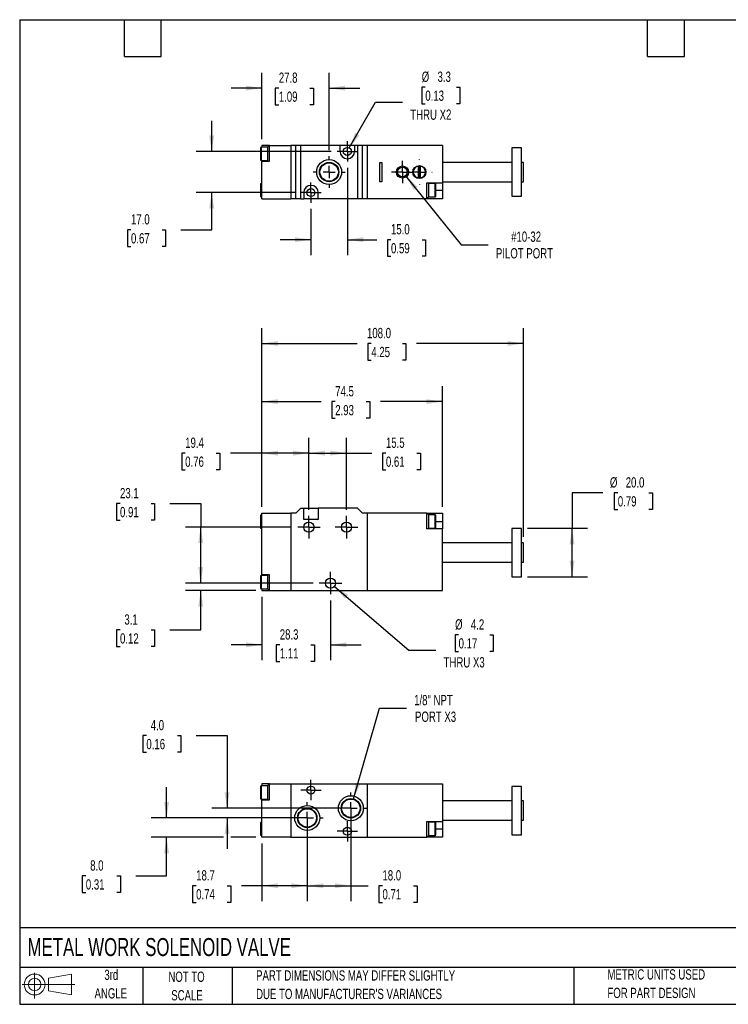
# Model space of a CAD drawing. Header units: millimetres. Extents: x 13 to 546, y 13 to 419.
# Tile 1 of 2: x 13 to 305, y 13 to 419. Entities that reach past the tile are written whole.
import ezdxf

# ---------------------------------------------------------------- set-up
doc = ezdxf.new("R2010")
doc.units = ezdxf.units.MM
doc.header["$LTSCALE"] = 2
doc.linetypes.add('CENTERX2', pattern=[20.32, 12.7, -2.54, 2.54, -2.54])
doc.layers.add('CENTER', color=40, linetype='CENTERX2')
doc.layers.add('SLD-DEFPOINTS', color=7, linetype='Continuous')
doc.layers.add('DIMENSIONS', color=140, linetype='Continuous', lineweight=25)
doc.layers.add('TEXT', color=140, linetype='Continuous', lineweight=25)
doc.styles.add('SLDTEXTSTYLE0', font='TXT', dxfattribs={"width": 0.7})
doc.dimstyles.new('SLDDIMSTYLE0', dxfattribs={"dimtxt": 4.316016, "dimasz": 6.604, "dimexe": 0, "dimexo": 0.0625, "dimgap": 1.079004, "dimtad": 0, "dimtih": 1, "dimtoh": 1, "dimrnd": 1e-09, "dimzin": 12, "dimdsep": 46, "dimtxsty": 'SLDTEXTSTYLE0', "dimsah": 1, "dimcen": 0.09, "dimadec": 0, "dimazin": 3, "dimtfac": 1, "dimtmove": 0, "dimatfit": 0, "dimfxl": 0, "dimfrac": 2, "dimtolj": 1, "dimtzin": 12, "dimarcsym": 0})
doc.dimstyles.new('SLDDIMSTYLE1', dxfattribs={"dimtxt": 4.316016, "dimasz": 6.604, "dimexe": 0, "dimexo": 0.0625, "dimgap": 1.079004, "dimtad": 0, "dimtih": 1, "dimtoh": 1, "dimrnd": 1e-09, "dimzin": 12, "dimdsep": 46, "dimtxsty": 'SLDTEXTSTYLE0', "dimsah": 1, "dimcen": 0.09, "dimadec": 0, "dimazin": 3, "dimtfac": 1, "dimtofl": 0, "dimtmove": 0, "dimatfit": 3, "dimfxl": 0, "dimfrac": 2, "dimtolj": 1, "dimtzin": 12, "dimarcsym": 0})
doc.dimstyles.new('SLDDIMSTYLE2', dxfattribs={"dimtxt": 4.316016, "dimasz": 6.604, "dimexe": 0, "dimexo": 0.0625, "dimgap": 1.079004, "dimtad": 0, "dimtih": 1, "dimtoh": 1, "dimrnd": 1e-09, "dimzin": 12, "dimdsep": 46, "dimtxsty": 'SLDTEXTSTYLE0', "dimsah": 1, "dimcen": 0, "dimadec": 0, "dimazin": 3, "dimtfac": 1, "dimtofl": 0, "dimtmove": 0, "dimatfit": 3, "dimfxl": 0, "dimfrac": 2, "dimtolj": 1, "dimtzin": 12, "dimarcsym": 0})
doc.dimstyles.new('SLDDIMSTYLE3', dxfattribs={"dimtxt": 4.316016, "dimasz": 6.604, "dimexe": 0, "dimexo": 0.0625, "dimgap": 1.079004, "dimtad": 0, "dimtih": 1, "dimtoh": 1, "dimrnd": 1e-09, "dimzin": 4, "dimdsep": 46, "dimtxsty": 'SLDTEXTSTYLE0', "dimsah": 1, "dimcen": 0.09, "dimadec": 0, "dimazin": 1, "dimtfac": 1, "dimtofl": 0, "dimtmove": 0, "dimatfit": 3, "dimfxl": 0, "dimfrac": 2, "dimtolj": 1, "dimtzin": 12, "dimarcsym": 0})
doc.dimstyles.new('SLDDIMSTYLE4', dxfattribs={"dimtxt": 4.316016, "dimasz": 6.604, "dimexe": 0, "dimexo": 0.0625, "dimgap": 1.079004, "dimtad": 0, "dimtih": 1, "dimtoh": 1, "dimrnd": 1e-09, "dimzin": 4, "dimdsep": 46, "dimtxsty": 'SLDTEXTSTYLE0', "dimsah": 1, "dimcen": 0.09, "dimadec": 0, "dimazin": 1, "dimtfac": 1, "dimtmove": 0, "dimatfit": 0, "dimfxl": 0, "dimfrac": 2, "dimtolj": 1, "dimtzin": 12, "dimarcsym": 0})
doc.dimstyles.new('SLDDIMSTYLE5', dxfattribs={"dimtxt": 4.316016, "dimasz": 6.604, "dimexe": 0, "dimexo": 0.0625, "dimgap": 1.079004, "dimtad": 0, "dimtih": 1, "dimtoh": 1, "dimrnd": 1e-09, "dimzin": 12, "dimdsep": 46, "dimtxsty": 'SLDTEXTSTYLE0', "dimsah": 1, "dimcen": 0, "dimadec": 0, "dimazin": 3, "dimtfac": 1, "dimtofl": 0, "dimtmove": 0, "dimatfit": 3, "dimfxl": 0, "dimfrac": 2, "dimtolj": 1, "dimtzin": 12, "dimarcsym": 0})

# ---------------------------------------------------------------- blocks, each defined once
blk = doc.blocks.new('Block11')
at = {"color": 7, "linetype": 'Continuous', "lineweight": 18}
for p, q in [((5.18, 10.62), (5.18, 0)), ((10.96, 8.33), (20.35, 10.06)), ((10.96, 3.19), (10.96, 8.33)), ((20.35, 10.06), (20.35, 1.46)), ((0, 5.76), (21.75, 5.76)), ((10.96, 3.19), (20.35, 1.46))]:
    blk.add_line(p, q, dxfattribs=at)
for radius in [4.3, 2.57]:
    blk.add_circle((5.18, 5.76), radius, dxfattribs=at)
blk = doc.blocks.new('Block12')
at = {"layer": 'SLD-DEFPOINTS'}
blk.add_blockref('Block11', (0, 0), dxfattribs=at)
blk = doc.blocks.new('_D')
at = {"layer": 'DIMENSIONS'}
for p, q in [((87.4, 186.56), (87.4, 199.26)), ((133.76, 186.56), (81.05, 186.56)), ((110.1, 183.46), (81.05, 183.46)), ((87.4, 167.23), (87.4, 183.46)), ((54.09, 167.23), (52.64, 167.23)), ((52.64, 167.23), (52.64, 160.37)), ((66.92, 167.23), (68.37, 167.23)), ((68.37, 167.23), (68.37, 160.37)), ((74.7, 167.23), (87.4, 167.23)), ((52.64, 160.37), (54.09, 160.37)), ((68.37, 160.37), (66.92, 160.37))]:
    blk.add_line(p, q, dxfattribs=at)
for points in [[(87.4, 186.56), (88.41, 193.16), (86.38, 193.16)], [(87.4, 183.46), (86.38, 176.85), (88.41, 176.85)]]:
    blk.add_solid(points, dxfattribs=at)
at = {"layer": 'DIMENSIONS', "char_height": 4.233, "attachment_point": 1, "style": 'SLDTEXTSTYLE0'}
for s, insert in [('3.1', (55.89, 173.65)), ('0.12', (54.09, 165.82))]:
    blk.add_mtext(s, dxfattribs=dict(at, insert=insert))
blk = doc.blocks.new('_D_1')
at = {"layer": 'DIMENSIONS'}
for p, q in [((54.09, 219.39), (52.64, 219.39)), ((52.64, 219.39), (52.64, 212.53)), ((66.92, 219.39), (68.37, 219.39)), ((68.37, 219.39), (68.37, 212.53)), ((74.7, 219.39), (87.4, 219.39)), ((87.4, 219.39), (87.4, 209.66)), ((52.64, 212.53), (54.09, 212.53)), ((68.37, 212.53), (66.92, 212.53)), ((124.86, 209.66), (81.05, 209.66)), ((87.4, 186.56), (87.4, 209.66)), ((133.76, 186.56), (81.05, 186.56))]:
    blk.add_line(p, q, dxfattribs=at)
for points in [[(87.4, 209.66), (86.38, 203.05), (88.41, 203.05)], [(87.4, 186.56), (88.41, 193.16), (86.38, 193.16)]]:
    blk.add_solid(points, dxfattribs=at)
at = {"layer": 'DIMENSIONS', "char_height": 4.233, "attachment_point": 1, "style": 'SLDTEXTSTYLE0'}
for s, insert in [('23.1', (54.09, 225.81)), ('0.91', (54.09, 217.99))]:
    blk.add_mtext(s, dxfattribs=dict(at, insert=insert))
blk = doc.blocks.new('_D_2')
at = {"layer": 'DIMENSIONS'}
for p, q in [((112.64, 218), (112.64, 246.54)), ((132.04, 216.84), (132.04, 246.54)), ((80.99, 240.19), (79.54, 240.19)), ((79.54, 240.19), (79.54, 233.33)), ((93.81, 240.19), (95.26, 240.19)), ((95.26, 240.19), (95.26, 233.33)), ((112.64, 240.19), (99.66, 240.19)), ((132.04, 240.19), (112.64, 240.19)), ((79.54, 233.33), (80.99, 233.33)), ((95.26, 233.33), (93.81, 233.33))]:
    blk.add_line(p, q, dxfattribs=at)
for points in [[(112.64, 240.19), (119.24, 239.17), (119.24, 241.21)], [(132.04, 240.19), (125.43, 241.21), (125.43, 239.17)]]:
    blk.add_solid(points, dxfattribs=at)
at = {"layer": 'DIMENSIONS', "char_height": 4.233, "attachment_point": 1, "style": 'SLDTEXTSTYLE0'}
for s, insert in [('19.4', (80.99, 246.61)), ('0.76', (80.99, 238.79))]:
    blk.add_mtext(s, dxfattribs=dict(at, insert=insert))
blk = doc.blocks.new('_D_3')
at = {"layer": 'DIMENSIONS'}
for p, q in [((132.04, 216.84), (132.04, 246.54)), ((147.54, 216.84), (147.54, 246.54)), ((132.04, 240.19), (147.54, 240.19)), ((147.54, 240.19), (157.96, 240.19)), ((163.81, 240.19), (162.36, 240.19)), ((162.36, 240.19), (162.36, 233.33)), ((176.63, 240.19), (178.08, 240.19)), ((178.08, 240.19), (178.08, 233.33)), ((162.36, 233.33), (163.81, 233.33)), ((178.08, 233.33), (176.63, 233.33))]:
    blk.add_line(p, q, dxfattribs=at)
for points in [[(132.04, 240.19), (138.64, 239.17), (138.64, 241.21)], [(147.54, 240.19), (140.93, 241.21), (140.93, 239.17)]]:
    blk.add_solid(points, dxfattribs=at)
at = {"layer": 'DIMENSIONS', "char_height": 4.233, "attachment_point": 1, "style": 'SLDTEXTSTYLE0'}
for s, insert in [('15.5', (163.81, 246.61)), ('0.61', (163.81, 238.79))]:
    blk.add_mtext(s, dxfattribs=dict(at, insert=insert))
blk = doc.blocks.new('_D_4')
at = {"layer": 'DIMENSIONS'}
for p, q in [((142.54, 185.2), (173.32, 158.93)), ((193.8, 165.2), (192.35, 165.2)), ((192.35, 165.2), (192.35, 158.34)), ((206.63, 165.2), (208.08, 165.2)), ((208.08, 165.2), (208.08, 158.34)), ((173.32, 158.93), (184.43, 158.93)), ((192.35, 158.34), (193.8, 158.34)), ((208.08, 158.34), (206.63, 158.34))]:
    blk.add_line(p, q, dxfattribs=at)
blk.add_solid([(142.54, 185.2), (146.9, 180.14), (148.22, 181.68)], dxfattribs=at)
at = {"layer": 'DIMENSIONS', "char_height": 4.233, "attachment_point": 1, "style": 'SLDTEXTSTYLE0'}
for s, insert in [('%%c', (192.34, 171.62)), ('4.2', (198.86, 171.62)), ('0.17', (193.8, 163.8)), ('THRU X3', (187.61, 155.97))]:
    blk.add_mtext(s, dxfattribs=dict(at, insert=insert))
blk = doc.blocks.new('_D_5')
at = {"layer": 'DIMENSIONS'}
for p, q in [((112.64, 180.92), (112.64, 154.72)), ((140.94, 179.38), (140.94, 154.72)), ((112.64, 161.07), (99.94, 161.07)), ((120.01, 161.07), (118.56, 161.07)), ((118.56, 161.07), (118.56, 154.22)), ((132.83, 161.07), (134.28, 161.07)), ((134.28, 161.07), (134.28, 154.22)), ((140.94, 161.07), (153.64, 161.07)), ((118.56, 154.22), (120.01, 154.22)), ((134.28, 154.22), (132.83, 154.22))]:
    blk.add_line(p, q, dxfattribs=at)
for points in [[(112.64, 161.07), (106.03, 162.09), (106.03, 160.06)], [(140.94, 161.07), (147.54, 160.06), (147.54, 162.09)]]:
    blk.add_solid(points, dxfattribs=at)
at = {"layer": 'DIMENSIONS', "char_height": 4.233, "attachment_point": 1, "style": 'SLDTEXTSTYLE0'}
for s, insert in [('28.3', (120.01, 167.5)), ('1.11', (120.01, 159.67))]:
    blk.add_mtext(s, dxfattribs=dict(at, insert=insert))
blk = doc.blocks.new('_D_6')
at = {"layer": 'DIMENSIONS'}
for p, q in [((112.64, 218), (112.64, 291.81)), ((220.64, 205.7), (220.64, 291.81)), ((112.64, 285.46), (151.95, 285.46)), ((157.79, 285.46), (156.34, 285.46)), ((156.34, 285.46), (156.34, 278.6)), ((170.62, 285.46), (172.07, 285.46)), ((172.07, 285.46), (172.07, 278.6)), ((220.64, 285.46), (176.47, 285.46)), ((156.34, 278.6), (157.79, 278.6)), ((172.07, 278.6), (170.62, 278.6))]:
    blk.add_line(p, q, dxfattribs=at)
for points in [[(112.64, 285.46), (119.24, 284.44), (119.24, 286.47)], [(220.64, 285.46), (214.03, 286.47), (214.03, 284.44)]]:
    blk.add_solid(points, dxfattribs=at)
at = {"layer": 'DIMENSIONS', "char_height": 4.233, "attachment_point": 1, "style": 'SLDTEXTSTYLE0'}
for s, insert in [('108.0', (156, 291.88)), ('4.25', (157.79, 284.06))]:
    blk.add_mtext(s, dxfattribs=dict(at, insert=insert))
blk = doc.blocks.new('_D_7')
at = {"layer": 'DIMENSIONS'}
for p, q in [((253.34, 223.82), (240.64, 223.82)), ((240.64, 223.82), (240.64, 209.16)), ((259.49, 223.82), (258.04, 223.82)), ((258.04, 223.82), (258.04, 216.96)), ((272.32, 223.82), (273.77, 223.82)), ((273.77, 223.82), (273.77, 216.96)), ((258.04, 216.96), (259.49, 216.96)), ((273.77, 216.96), (272.32, 216.96)), ((222.28, 209.16), (246.99, 209.16)), ((240.64, 189.16), (240.64, 209.16)), ((222.28, 189.16), (246.99, 189.16))]:
    blk.add_line(p, q, dxfattribs=at)
for points in [[(240.64, 209.16), (239.62, 202.55), (241.65, 202.55)], [(240.64, 189.16), (241.65, 195.76), (239.62, 195.76)]]:
    blk.add_solid(points, dxfattribs=at)
at = {"layer": 'DIMENSIONS', "char_height": 4.233, "attachment_point": 1, "style": 'SLDTEXTSTYLE0'}
for s, insert in [('%%c', (256.24, 230.24)), ('20.0', (262.75, 230.24)), ('0.79', (259.49, 222.42))]:
    blk.add_mtext(s, dxfattribs=dict(at, insert=insert))
blk = doc.blocks.new('_D_8')
at = {"layer": 'DIMENSIONS'}
for p, q in [((112.64, 218), (112.64, 267.81)), ((187.14, 218), (187.14, 267.81)), ((112.64, 261.46), (137.04, 261.46)), ((142.89, 261.46), (141.44, 261.46)), ((141.44, 261.46), (141.44, 254.6)), ((155.71, 261.46), (157.16, 261.46)), ((157.16, 261.46), (157.16, 254.6)), ((187.14, 261.46), (161.56, 261.46)), ((141.44, 254.6), (142.89, 254.6)), ((157.16, 254.6), (155.71, 254.6))]:
    blk.add_line(p, q, dxfattribs=at)
for points in [[(112.64, 261.46), (119.24, 260.44), (119.24, 262.47)], [(187.14, 261.46), (180.53, 262.47), (180.53, 260.44)]]:
    blk.add_solid(points, dxfattribs=at)
at = {"layer": 'DIMENSIONS', "char_height": 4.233, "attachment_point": 1, "style": 'SLDTEXTSTYLE0'}
for s, insert in [('74.5', (142.89, 267.88)), ('2.93', (142.89, 260.06))]:
    blk.add_mtext(s, dxfattribs=dict(at, insert=insert))
blk = doc.blocks.new('SW_CENTERMARKSYMBOL_0')
at = {"layer": 'CENTER', "color": 0}
for p, q in [((0, 2.54), (0, 4.64)), ((-2.54, 0), (-4.64, 0)), ((0, 0), (-2.54, 0)), ((0, 0), (0, 2.54)), ((0, 0), (2.54, 0)), ((0, 0), (0, -2.54)), ((2.54, 0), (4.64, 0)), ((0, -2.54), (0, -4.64))]:
    blk.add_line(p, q, dxfattribs=at)
blk = doc.blocks.new('SW_CENTERMARKSYMBOL_1')
at = {"layer": 'CENTER', "color": 0}
for p, q in [((0, 2.54), (0, 4.64)), ((-2.54, 0), (-4.64, 0)), ((0, 0), (-2.54, 0)), ((0, 0), (0, 2.54)), ((0, 0), (2.54, 0)), ((0, 0), (0, -2.54)), ((2.54, 0), (4.64, 0)), ((0, -2.54), (0, -4.64))]:
    blk.add_line(p, q, dxfattribs=at)
blk = doc.blocks.new('SW_CENTERMARKSYMBOL_2')
at = {"layer": 'CENTER', "color": 0}
for p, q in [((0, 2.54), (0, 4.64)), ((-2.54, 0), (-4.64, 0)), ((0, 0), (-2.54, 0)), ((0, 0), (0, 2.54)), ((0, 0), (2.54, 0)), ((0, 0), (0, -2.54)), ((0, -2.54), (0, -4.64)), ((2.54, 0), (4.64, 0))]:
    blk.add_line(p, q, dxfattribs=at)
blk = doc.blocks.new('_D_12')
at = {"layer": 'DIMENSIONS'}
for p, q in [((147.89, 357.99), (147.89, 321.95)), ((132.89, 340.99), (132.89, 321.95)), ((132.89, 328.3), (120.19, 328.3)), ((147.89, 328.3), (160.05, 328.3)), ((165.9, 328.3), (164.45, 328.3)), ((164.45, 328.3), (164.45, 321.44)), ((178.73, 328.3), (180.18, 328.3)), ((180.18, 328.3), (180.18, 321.44)), ((164.45, 321.44), (165.9, 321.44)), ((180.18, 321.44), (178.73, 321.44))]:
    blk.add_line(p, q, dxfattribs=at)
for points in [[(132.89, 328.3), (126.28, 329.32), (126.28, 327.29)], [(147.89, 328.3), (154.49, 327.29), (154.49, 329.32)]]:
    blk.add_solid(points, dxfattribs=at)
at = {"layer": 'DIMENSIONS', "char_height": 4.233, "attachment_point": 1, "style": 'SLDTEXTSTYLE0'}
for s, insert in [('15.0', (165.9, 334.73)), ('0.59', (165.9, 326.9))]:
    blk.add_mtext(s, dxfattribs=dict(at, insert=insert))
blk = doc.blocks.new('_D_13')
at = {"layer": 'DIMENSIONS'}
for p, q in [((91.92, 364.72), (91.92, 377.42)), ((141.16, 364.72), (85.57, 364.72)), ((126.16, 347.72), (85.57, 347.72)), ((91.92, 332.39), (91.92, 347.72)), ((58.62, 332.39), (57.17, 332.39)), ((57.17, 332.39), (57.17, 325.53)), ((71.44, 332.39), (72.89, 332.39)), ((72.89, 332.39), (72.89, 325.53)), ((79.22, 332.39), (91.92, 332.39)), ((57.17, 325.53), (58.62, 325.53)), ((72.89, 325.53), (71.44, 325.53))]:
    blk.add_line(p, q, dxfattribs=at)
for points in [[(91.92, 364.72), (92.94, 371.32), (90.9, 371.32)], [(91.92, 347.72), (90.9, 341.11), (92.94, 341.11)]]:
    blk.add_solid(points, dxfattribs=at)
at = {"layer": 'DIMENSIONS', "char_height": 4.233, "attachment_point": 1, "style": 'SLDTEXTSTYLE0'}
for s, insert in [('17.0', (58.62, 338.82)), ('0.67', (58.62, 330.99))]:
    blk.add_mtext(s, dxfattribs=dict(at, insert=insert))
blk = doc.blocks.new('_D_14')
at = {"layer": 'DIMENSIONS'}
for p, q in [((112.64, 369.76), (112.64, 397.21)), ((140.39, 365.3), (140.39, 397.21)), ((112.64, 390.86), (99.94, 390.86)), ((119.61, 390.86), (118.16, 390.86)), ((118.16, 390.86), (118.16, 384)), ((132.43, 390.86), (133.88, 390.86)), ((133.88, 390.86), (133.88, 384)), ((140.39, 390.86), (153.09, 390.86)), ((118.16, 384), (119.61, 384)), ((133.88, 384), (132.43, 384))]:
    blk.add_line(p, q, dxfattribs=at)
for points in [[(112.64, 390.86), (106.03, 391.87), (106.03, 389.84)], [(140.39, 390.86), (146.99, 389.84), (146.99, 391.87)]]:
    blk.add_solid(points, dxfattribs=at)
at = {"layer": 'DIMENSIONS', "char_height": 4.233, "attachment_point": 1, "style": 'SLDTEXTSTYLE0'}
for s, insert in [('27.8', (119.61, 397.28)), ('1.09', (119.61, 389.45))]:
    blk.add_mtext(s, dxfattribs=dict(at, insert=insert))
blk = doc.blocks.new('_D_15')
at = {"layer": 'DIMENSIONS'}
for p, q in [((180.06, 391.25), (178.61, 391.25)), ((178.61, 391.25), (178.61, 384.39)), ((192.88, 391.25), (194.33, 391.25)), ((194.33, 391.25), (194.33, 384.39)), ((148.71, 366.15), (159.57, 384.99)), ((159.57, 384.99), (170.69, 384.99)), ((178.61, 384.39), (180.06, 384.39)), ((194.33, 384.39), (192.88, 384.39))]:
    blk.add_line(p, q, dxfattribs=at)
blk.add_solid([(148.71, 366.15), (152.89, 371.36), (151.13, 372.37)], dxfattribs=at)
at = {"layer": 'DIMENSIONS', "char_height": 4.233, "attachment_point": 1, "style": 'SLDTEXTSTYLE0'}
for s, insert in [('%%c', (178.59, 397.68)), ('3.3', (185.11, 397.68)), ('0.13', (180.06, 389.85)), ('THRU X2', (173.86, 382.03))]:
    blk.add_mtext(s, dxfattribs=dict(at, insert=insert))
blk = doc.blocks.new('_D_16')
at = {"layer": 'DIMENSIONS'}
for p, q in [((171.91, 354.65), (194.91, 326.2)), ((194.91, 326.2), (206.03, 326.2))]:
    blk.add_line(p, q, dxfattribs=at)
blk.add_solid([(171.91, 354.65), (175.27, 348.87), (176.85, 350.15)], dxfattribs=at)
at = {"layer": 'DIMENSIONS', "char_height": 4.233, "attachment_point": 1, "style": 'SLDTEXTSTYLE0'}
for s, insert in [('#10-32', (215.48, 331.66)), ('PILOT PORT', (209.2, 324.8))]:
    blk.add_mtext(s, dxfattribs=dict(at, insert=insert))
blk = doc.blocks.new('SW_CENTERMARKSYMBOL_6')
at = {"layer": 'CENTER', "color": 0}
for p, q in [((0, 5.08), (0, 6.54)), ((-5.08, 0), (-6.54, 0)), ((0, 0), (-2.54, 0)), ((0, 0), (0, 2.54)), ((0, 0), (0, -2.54)), ((0, 0), (2.54, 0)), ((5.08, 0), (6.54, 0)), ((0, -5.08), (0, -6.54))]:
    blk.add_line(p, q, dxfattribs=at)
blk = doc.blocks.new('SW_CENTERMARKSYMBOL_7')
at = {"layer": 'CENTER', "color": 0}
for p, q in [((0, 2.54), (0, 4.19)), ((-2.54, 0), (-4.19, 0)), ((0, 0), (-2.54, 0)), ((0, 0), (0, 2.54)), ((0, 0), (0, -2.54)), ((0, 0), (2.54, 0)), ((2.54, 0), (4.19, 0)), ((0, -2.54), (0, -4.19))]:
    blk.add_line(p, q, dxfattribs=at)
blk = doc.blocks.new('SW_CENTERMARKSYMBOL_8')
at = {"layer": 'CENTER', "color": 0}
for p, q in [((0, 2.54), (0, 4.19)), ((-2.54, 0), (-4.19, 0)), ((0, 0), (-2.54, 0)), ((0, 0), (0, 2.54)), ((0, 0), (0, -2.54)), ((0, 0), (2.54, 0)), ((2.54, 0), (4.19, 0)), ((0, -2.54), (0, -4.19))]:
    blk.add_line(p, q, dxfattribs=at)
blk = doc.blocks.new('SW_CENTERMARKSYMBOL_9')
at = {"layer": 'CENTER', "color": 0}
for p, q in [((0, 2.54), (0, 4.56)), ((-2.54, 0), (-4.56, 0)), ((0, 0), (-2.54, 0)), ((0, 0), (0, 2.54)), ((0, 0), (0, -2.54)), ((0, 0), (2.54, 0)), ((2.54, 0), (4.56, 0)), ((0, -2.54), (0, -4.56))]:
    blk.add_line(p, q, dxfattribs=at)
blk = doc.blocks.new('SW_CENTERMARKSYMBOL_10')
at = {"layer": 'CENTER', "color": 0}
for p, q in [((0, 5.08), (0, 5.24)), ((-5.08, 0), (-5.24, 0)), ((0, 0), (-2.54, 0)), ((0, 0), (0, 2.54)), ((0, 0), (0, -2.54)), ((0, 0), (2.54, 0)), ((5.08, 0), (5.24, 0)), ((0, -5.08), (0, -5.24))]:
    blk.add_line(p, q, dxfattribs=at)
blk = doc.blocks.new('_D_17')
at = {"layer": 'DIMENSIONS'}
for p, q in [((149.34, 91.1), (149.34, 55.29)), ((131.34, 87.1), (131.34, 55.29)), ((131.34, 61.64), (149.34, 61.64)), ((149.34, 61.64), (156.53, 61.64)), ((162.38, 61.64), (160.93, 61.64)), ((160.93, 61.64), (160.93, 54.78)), ((175.2, 61.64), (176.65, 61.64)), ((176.65, 61.64), (176.65, 54.78)), ((160.93, 54.78), (162.38, 54.78)), ((176.65, 54.78), (175.2, 54.78))]:
    blk.add_line(p, q, dxfattribs=at)
for points in [[(131.34, 61.64), (137.94, 60.62), (137.94, 62.65)], [(149.34, 61.64), (142.73, 62.65), (142.73, 60.62)]]:
    blk.add_solid(points, dxfattribs=at)
at = {"layer": 'DIMENSIONS', "char_height": 4.233, "attachment_point": 1, "style": 'SLDTEXTSTYLE0'}
for s, insert in [('18.0', (162.38, 68.06)), ('0.71', (162.38, 60.23))]:
    blk.add_mtext(s, dxfattribs=dict(at, insert=insert))
blk = doc.blocks.new('_D_18')
at = {"layer": 'DIMENSIONS'}
for p, q in [((64.97, 123.64), (63.52, 123.64)), ((63.52, 123.64), (63.52, 116.78)), ((77.79, 123.64), (79.24, 123.64)), ((79.24, 123.64), (79.24, 116.78)), ((85.57, 123.64), (98.27, 123.64)), ((98.27, 123.64), (98.27, 93.64)), ((63.52, 116.78), (64.97, 116.78)), ((79.24, 116.78), (77.79, 116.78)), ((146.8, 93.64), (91.92, 93.64)), ((128.8, 89.64), (91.92, 89.64)), ((98.27, 89.64), (98.27, 76.94))]:
    blk.add_line(p, q, dxfattribs=at)
for points in [[(98.27, 93.64), (99.29, 100.24), (97.26, 100.24)], [(98.27, 89.64), (97.26, 83.03), (99.29, 83.03)]]:
    blk.add_solid(points, dxfattribs=at)
at = {"layer": 'DIMENSIONS', "char_height": 4.233, "attachment_point": 1, "style": 'SLDTEXTSTYLE0'}
for s, insert in [('4.0', (66.76, 130.06)), ('0.16', (64.97, 122.23))]:
    blk.add_mtext(s, dxfattribs=dict(at, insert=insert))
blk = doc.blocks.new('_D_19')
at = {"layer": 'DIMENSIONS'}
for p, q in [((73.29, 89.64), (73.29, 102.34)), ((128.8, 89.64), (66.94, 89.64)), ((96.75, 81.64), (66.94, 81.64)), ((73.29, 65.7), (73.29, 81.64)), ((110.1, 81.64), (99.8, 81.64)), ((39.99, 65.7), (38.54, 65.7)), ((38.54, 65.7), (38.54, 58.84)), ((52.81, 65.7), (54.26, 65.7)), ((54.26, 65.7), (54.26, 58.84)), ((60.59, 65.7), (73.29, 65.7)), ((38.54, 58.84), (39.99, 58.84)), ((54.26, 58.84), (52.81, 58.84))]:
    blk.add_line(p, q, dxfattribs=at)
for points in [[(73.29, 89.64), (74.31, 96.24), (72.28, 96.24)], [(73.29, 81.64), (72.28, 75.03), (74.31, 75.03)]]:
    blk.add_solid(points, dxfattribs=at)
at = {"layer": 'DIMENSIONS', "char_height": 4.233, "attachment_point": 1, "style": 'SLDTEXTSTYLE0'}
for s, insert in [('8.0', (41.78, 72.12)), ('0.31', (39.99, 64.3))]:
    blk.add_mtext(s, dxfattribs=dict(at, insert=insert))
blk = doc.blocks.new('_D_20')
at = {"layer": 'DIMENSIONS'}
for p, q in [((150.44, 97.48), (161.16, 134.92)), ((161.16, 134.92), (172.28, 134.92))]:
    blk.add_line(p, q, dxfattribs=at)
blk.add_solid([(150.44, 97.48), (153.24, 103.55), (151.28, 104.11)], dxfattribs=at)
at = {"layer": 'DIMENSIONS', "char_height": 4.233, "attachment_point": 1, "style": 'SLDTEXTSTYLE0'}
for s, insert in [('1/8" NPT', (175.45, 140.37)), ('PORT X3', (175.82, 133.52))]:
    blk.add_mtext(s, dxfattribs=dict(at, insert=insert))
blk = doc.blocks.new('_D_21')
at = {"layer": 'DIMENSIONS'}
for p, q in [((112.64, 79.1), (112.64, 55.29)), ((131.34, 80.55), (131.34, 55.29)), ((85.51, 61.64), (84.06, 61.64)), ((84.06, 61.64), (84.06, 54.78)), ((98.33, 61.64), (99.78, 61.64)), ((99.78, 61.64), (99.78, 54.78)), ((112.64, 61.64), (104.18, 61.64)), ((131.34, 61.64), (112.64, 61.64)), ((84.06, 54.78), (85.51, 54.78)), ((99.78, 54.78), (98.33, 54.78))]:
    blk.add_line(p, q, dxfattribs=at)
for points in [[(112.64, 61.64), (119.24, 60.62), (119.24, 62.65)], [(131.34, 61.64), (124.73, 62.65), (124.73, 60.62)]]:
    blk.add_solid(points, dxfattribs=at)
at = {"layer": 'DIMENSIONS', "char_height": 4.233, "attachment_point": 1, "style": 'SLDTEXTSTYLE0'}
for s, insert in [('18.7', (85.51, 68.06)), ('0.74', (85.51, 60.23))]:
    blk.add_mtext(s, dxfattribs=dict(at, insert=insert))
blk = doc.blocks.new('SW_CENTERMARKSYMBOL_11')
at = {"layer": 'CENTER', "color": 0}
for p, q in [((0, 5.08), (0, 6.54)), ((-5.08, 0), (-6.54, 0)), ((0, 0), (-2.54, 0)), ((0, 0), (0, 2.54)), ((0, 0), (0, -2.54)), ((0, 0), (2.54, 0)), ((5.08, 0), (6.54, 0)), ((0, -5.08), (0, -6.54))]:
    blk.add_line(p, q, dxfattribs=at)
blk = doc.blocks.new('SW_CENTERMARKSYMBOL_12')
at = {"layer": 'CENTER', "color": 0}
for p, q in [((0, 5.08), (0, 6.54)), ((-5.08, 0), (-6.54, 0)), ((0, 0), (-2.54, 0)), ((0, 0), (0, 2.54)), ((0, 0), (0, -2.54)), ((0, 0), (2.54, 0)), ((5.08, 0), (6.54, 0)), ((0, -5.08), (0, -6.54))]:
    blk.add_line(p, q, dxfattribs=at)
blk = doc.blocks.new('SW_CENTERMARKSYMBOL_13')
at = {"layer": 'CENTER', "color": 0}
for p, q in [((0, 2.54), (0, 4.19)), ((-2.54, 0), (-4.19, 0)), ((0, 0), (-2.54, 0)), ((0, 0), (0, 2.54)), ((0, 0), (0, -2.54)), ((0, 0), (2.54, 0)), ((2.54, 0), (4.19, 0)), ((0, -2.54), (0, -4.19))]:
    blk.add_line(p, q, dxfattribs=at)
blk = doc.blocks.new('SW_CENTERMARKSYMBOL_14')
at = {"layer": 'CENTER', "color": 0}
for p, q in [((0, 2.54), (0, 4.19)), ((-2.54, 0), (-4.19, 0)), ((0, 0), (-2.54, 0)), ((0, 0), (0, 2.54)), ((0, 0), (0, -2.54)), ((0, 0), (2.54, 0)), ((2.54, 0), (4.19, 0)), ((0, -2.54), (0, -4.19))]:
    blk.add_line(p, q, dxfattribs=at)

msp = doc.modelspace()

# ---------------------------------------------------------------- linework, layer by layer
for p, q in [((115.038, 366.466), (112.338, 366.466)), ((112.338, 366.466), (112.338, 360.966)), ((115.838, 367.216), (112.638, 367.216)), ((112.638, 367.216), (112.638, 366.466)), ((115.838, 366.716), (115.038, 366.716)), ((115.038, 363.716), (115.038, 366.716)), ((115.838, 360.716), (115.838, 367.216)), ((115.838, 367.216), (124.638, 367.216)), ((124.638, 367.216), (124.638, 345.216)), ((126.638, 367.216), (124.638, 367.216)), ((126.638, 345.216), (126.638, 367.216)), ((128.638, 367.216), (126.638, 367.216)), ((128.638, 345.216), (128.638, 367.216)), ((144.888, 367.216), (128.638, 367.216)), ((144.888, 364.716), (144.888, 367.216)), ((150.888, 367.216), (144.888, 367.216)), ((150.888, 367.216), (150.888, 364.716)), ((152.138, 367.216), (150.888, 367.216)), ((152.138, 367.216), (152.138, 345.216)), ((154.138, 367.216), (152.138, 367.216)), ((154.138, 345.216), (154.138, 367.216)), ((156.138, 367.216), (154.138, 367.216)), ((156.138, 367.216), (156.138, 345.216)), ((187.138, 367.216), (156.138, 367.216)), ((187.138, 367.216), (187.138, 351.716)), ((219.738, 366.216), (215.738, 366.216)), ((215.738, 366.216), (215.738, 346.216)), ((219.738, 346.216), (219.738, 366.216)), ((115.038, 360.716), (115.038, 363.716)), ((112.338, 360.966), (115.038, 360.966)), ((112.638, 360.966), (112.638, 360.716)), ((112.638, 360.716), (115.838, 360.716)), ((112.638, 345.216), (112.638, 360.716)), ((161.348, 360.216), (162.148, 360.216)), ((161.348, 352.216), (161.348, 360.216)), ((162.148, 360.216), (162.148, 352.216)), ((177.108, 358.665), (177.108, 353.766)), ((178.108, 353.766), (178.108, 358.665)), ((215.738, 360.216), (187.138, 360.216)), ((220.638, 360.216), (219.738, 360.216)), ((220.638, 352.216), (220.638, 360.216)), ((112.638, 351.466), (112.338, 351.466)), ((112.338, 351.466), (112.338, 345.966)), ((162.148, 352.216), (161.348, 352.216)), ((180.638, 351.716), (187.138, 351.716)), ((180.638, 345.216), (180.638, 351.716)), ((181.438, 351.716), (181.438, 345.716)), ((184.138, 351.466), (181.438, 351.466)), ((184.138, 345.966), (184.138, 351.466)), ((187.138, 352.216), (215.738, 352.216)), ((187.138, 351.716), (187.138, 348.716)), ((219.738, 352.216), (220.638, 352.216)), ((112.338, 345.966), (112.638, 345.966)), ((129.888, 347.716), (129.888, 345.216)), ((135.888, 345.216), (135.888, 347.716)), ((180.638, 345.716), (181.438, 345.716)), ((181.438, 345.966), (184.138, 345.966)), ((184.438, 348.716), (187.138, 348.716)), ((187.138, 348.716), (187.138, 345.216)), ((215.738, 346.216), (219.738, 346.216)), ((112.638, 345.216), (124.638, 345.216)), ((126.638, 345.216), (124.638, 345.216)), ((128.638, 345.216), (126.638, 345.216)), ((128.638, 345.216), (129.888, 345.216)), ((135.888, 345.216), (129.888, 345.216)), ((152.138, 345.216), (135.888, 345.216)), ((154.138, 345.216), (152.138, 345.216)), ((156.138, 345.216), (154.138, 345.216)), ((180.638, 345.216), (156.138, 345.216)), ((187.138, 345.216), (180.638, 345.216)), ((112.638, 189.958), (112.638, 215.458)), ((112.638, 215.458), (124.638, 215.458)), ((124.638, 215.458), (124.638, 183.458)), ((126.638, 215.458), (124.638, 215.458)), ((128.638, 217.458), (126.638, 215.458)), ((128.638, 217.458), (129.888, 217.458)), ((129.888, 212.858), (129.888, 217.458)), ((129.888, 217.458), (135.888, 217.458)), ((135.888, 217.458), (135.888, 212.858)), ((152.138, 217.458), (135.888, 217.458)), ((154.138, 215.458), (152.138, 217.458)), ((156.138, 215.458), (154.138, 215.458)), ((156.138, 215.458), (156.138, 183.458)), ((180.638, 215.458), (156.138, 215.458)), ((180.638, 208.958), (180.638, 215.458)), ((180.638, 215.458), (187.138, 215.458)), ((187.138, 215.458), (187.138, 211.958)), ((112.638, 214.708), (112.338, 214.708)), ((112.338, 214.708), (112.338, 209.208)), ((135.888, 212.858), (129.888, 212.858)), ((181.438, 214.958), (180.638, 214.958)), ((181.438, 214.958), (181.438, 208.958)), ((184.138, 214.708), (181.438, 214.708)), ((184.138, 209.208), (184.138, 214.708)), ((184.438, 211.958), (187.138, 211.958)), ((187.138, 211.958), (187.138, 208.958)), ((112.338, 209.208), (112.638, 209.208)), ((187.138, 208.958), (180.638, 208.958)), ((181.438, 209.208), (184.138, 209.208)), ((187.138, 183.458), (187.138, 208.958)), ((219.738, 209.158), (215.738, 209.158)), ((215.738, 209.158), (215.738, 189.158)), ((219.738, 189.158), (219.738, 209.158)), ((215.738, 203.158), (187.138, 203.158)), ((220.638, 203.158), (219.738, 203.158)), ((220.638, 195.158), (220.638, 203.158)), ((187.138, 195.158), (215.738, 195.158)), ((219.738, 195.158), (220.638, 195.158)), ((115.038, 189.708), (112.338, 189.708)), ((112.338, 189.708), (112.338, 184.208)), ((115.838, 189.958), (112.638, 189.958)), ((112.638, 189.958), (112.638, 189.708)), ((115.038, 183.958), (115.038, 189.958)), ((115.838, 183.458), (115.838, 189.958)), ((215.738, 189.158), (219.738, 189.158)), ((112.338, 184.208), (115.038, 184.208)), ((112.638, 184.208), (112.638, 183.458)), ((112.638, 183.458), (115.838, 183.458)), ((115.038, 183.958), (115.838, 183.958)), ((115.838, 183.458), (124.638, 183.458)), ((124.638, 183.458), (156.138, 183.458)), ((156.138, 183.458), (187.138, 183.458)), ((115.038, 102.886), (112.338, 102.886)), ((112.338, 102.886), (112.338, 97.386)), ((115.838, 103.636), (112.638, 103.636)), ((112.638, 103.636), (112.638, 102.886)), ((115.838, 103.136), (115.038, 103.136)), ((115.038, 97.136), (115.038, 103.136)), ((115.838, 97.136), (115.838, 103.636)), ((115.838, 103.636), (124.638, 103.636)), ((124.638, 103.636), (124.638, 81.636)), ((124.638, 103.636), (156.138, 103.636)), ((156.138, 103.636), (156.138, 81.636)), ((156.138, 103.636), (187.138, 103.636)), ((187.138, 103.636), (187.138, 88.136)), ((219.738, 102.636), (215.738, 102.636)), ((215.738, 102.636), (215.738, 82.636)), ((219.738, 82.636), (219.738, 102.636)), ((112.338, 97.386), (115.038, 97.386)), ((112.638, 97.386), (112.638, 97.136)), ((112.638, 97.136), (115.838, 97.136)), ((112.638, 81.636), (112.638, 97.136)), ((215.738, 96.636), (187.138, 96.636)), ((220.638, 96.636), (219.738, 96.636)), ((220.638, 88.636), (220.638, 96.636)), ((112.638, 87.886), (112.338, 87.886)), ((112.338, 87.886), (112.338, 82.386)), ((180.638, 88.136), (187.138, 88.136)), ((180.638, 81.636), (180.638, 88.136)), ((181.438, 88.136), (181.438, 85.136)), ((184.138, 87.886), (181.438, 87.886)), ((184.138, 82.386), (184.138, 87.886)), ((187.138, 88.636), (215.738, 88.636)), ((187.138, 88.136), (187.138, 85.136)), ((219.738, 88.636), (220.638, 88.636)), ((112.338, 82.386), (112.638, 82.386)), ((124.638, 81.636), (112.638, 81.636)), ((124.638, 81.636), (156.138, 81.636)), ((156.138, 81.636), (180.638, 81.636)), ((180.638, 82.136), (181.438, 82.136)), ((187.138, 81.636), (180.638, 81.636)), ((181.438, 85.136), (181.438, 82.136)), ((181.438, 82.386), (184.138, 82.386)), ((184.438, 85.136), (187.138, 85.136)), ((187.138, 85.136), (187.138, 81.636)), ((215.738, 82.636), (219.738, 82.636))]:
    msp.add_line(p, q)
for centre, radius in [((147.888, 364.716), 1.65), ((140.388, 356.216), 5.15), ((140.388, 356.216), 4.002), ((140.388, 356.216), 3.792), ((170.638, 356.216), 2.515), ((170.638, 356.216), 2.019), ((177.608, 356.216), 2.7), ((132.888, 347.716), 1.65), ((132.038, 209.658), 2.1), ((147.538, 209.658), 2.1), ((140.938, 186.558), 2.1), ((132.888, 101.136), 1.65), ((149.338, 93.636), 5.15), ((149.338, 93.636), 4.002), ((131.338, 89.636), 5.15), ((131.338, 89.636), 4.002), ((149.338, 93.636), 3.792), ((131.338, 89.636), 3.792), ((147.888, 84.136), 1.65)]:
    msp.add_circle(centre, radius)
for centre, radius, start, end in [((112.338, 366.166), 0.3, 90, 180), ((147.888, 364.716), 3, 180, 0), ((112.338, 361.266), 0.3, 180, 270), ((177.608, 356.216), 2.5, 101.53696, 258.46304), ((177.608, 356.216), 2.5, 281.53696, 78.46304), ((112.338, 351.166), 0.3, 90, 180), ((132.888, 347.716), 3, 0, 180), ((184.138, 351.166), 0.3, 0, 90), ((112.338, 346.266), 0.3, 180, 270), ((184.138, 346.266), 0.3, 270, 0), ((112.338, 214.408), 0.3, 90, 180), ((184.138, 214.408), 0.3, 0, 90), ((112.338, 209.508), 0.3, 180, 270), ((184.138, 209.508), 0.3, 270, 0), ((112.338, 189.408), 0.3, 90, 180), ((112.338, 184.508), 0.3, 180, 270), ((112.338, 102.586), 0.3, 90, 180), ((112.338, 97.686), 0.3, 180, 270), ((112.338, 87.586), 0.3, 90, 180), ((184.138, 87.586), 0.3, 0, 90), ((112.338, 82.686), 0.3, 180, 270), ((184.138, 82.686), 0.3, 270, 0)]:
    msp.add_arc(centre, radius, start, end)
for points in [[(112.038, 366.166), (112.038, 366.166), (112.038, 365.068), (112.038, 362.364), (112.038, 361.266), (112.038, 361.266)], [(112.038, 351.166), (112.038, 351.166), (112.038, 350.068), (112.038, 347.364), (112.038, 346.266), (112.038, 346.266)], [(184.438, 346.266), (184.438, 346.266), (184.438, 347.364), (184.438, 350.068), (184.438, 351.166), (184.438, 351.166)], [(112.038, 214.408), (112.038, 214.408), (112.038, 214.15), (112.038, 213.231), (112.038, 212.608), (112.038, 211.958)], [(184.438, 209.508), (184.438, 209.508), (184.438, 209.766), (184.438, 210.685), (184.438, 211.308), (184.438, 211.958)], [(112.038, 189.408), (112.038, 189.408), (112.038, 189.15), (112.038, 188.231), (112.038, 187.608), (112.038, 186.958)], [(112.038, 102.586), (112.038, 102.586), (112.038, 101.489), (112.038, 98.784), (112.038, 97.686), (112.038, 97.686)], [(112.038, 87.586), (112.038, 87.586), (112.038, 86.489), (112.038, 83.784), (112.038, 82.686), (112.038, 82.686)], [(184.438, 82.686), (184.438, 82.686), (184.438, 83.784), (184.438, 86.489), (184.438, 87.586), (184.438, 87.586)]]:
    msp.add_open_spline(points, degree=3, knots=[0, 0, 0, 0, 0.5, 0.5, 1, 1, 1, 1])
for points in [[(112.038, 211.958), (112.038, 210.606), (112.038, 209.508), (112.038, 209.508)], [(184.438, 211.958), (184.438, 213.31), (184.438, 214.408), (184.438, 214.408)], [(112.038, 186.958), (112.038, 185.606), (112.038, 184.508), (112.038, 184.508)]]:
    msp.add_open_spline(points, degree=3)
at = {"layer": 'TEXT'}
for p, q in [((12.7, 419.1), (546.1, 419.1)), ((12.7, 419.1), (12.7, 12.7)), ((55.88, 403.86), (55.88, 419.1)), ((71.12, 403.86), (71.12, 419.1)), ((271.78, 403.86), (271.78, 419.1)), ((287.02, 403.86), (287.02, 419.1)), ((55.88, 403.86), (71.12, 403.86)), ((271.78, 403.86), (287.02, 403.86)), ((546.1, 44.252), (12.7, 44.252)), ((546.1, 27.94), (12.7, 27.94)), ((63.5, 27.94), (63.5, 12.7)), ((100.423, 27.94), (100.423, 12.7)), ((241.293, 27.94), (241.293, 12.7)), ((12.7, 12.7), (546.1, 12.7))]:
    msp.add_line(p, q, dxfattribs=at)

# ---------------------------------------------------------------- block references
at = {"layer": 'CENTER'}
for name, p in [('SW_CENTERMARKSYMBOL_7', (147.888, 364.716)), ('SW_CENTERMARKSYMBOL_6', (140.388, 356.216)), ('SW_CENTERMARKSYMBOL_9', (170.638, 356.216)), ('SW_CENTERMARKSYMBOL_10', (177.608, 356.216)), ('SW_CENTERMARKSYMBOL_8', (132.888, 347.716)), ('SW_CENTERMARKSYMBOL_1', (132.038, 209.658)), ('SW_CENTERMARKSYMBOL_0', (147.538, 209.658)), ('SW_CENTERMARKSYMBOL_2', (140.938, 186.558)), ('SW_CENTERMARKSYMBOL_14', (132.888, 101.136)), ('SW_CENTERMARKSYMBOL_11', (149.338, 93.636)), ('SW_CENTERMARKSYMBOL_12', (131.338, 89.636)), ('SW_CENTERMARKSYMBOL_13', (147.888, 84.136))]:
    msp.add_blockref(name, p, dxfattribs=at)
at = {"layer": 'SLD-DEFPOINTS'}
msp.add_blockref('Block12', (13.676, 15.108), dxfattribs=at)

# ---------------------------------------------------------------- texts
at = {"layer": 'TEXT', "style": 'SLDTEXTSTYLE0'}
for s, insert, char_height, attachment_point in [('METAL WORK SOLENOID VALVE', (15.931, 40.037), 7.40833, 1), ('3rd', (50.493, 26.987), 4.2333, 2), ('NOT TO', (81.537, 26.197), 4.2333, 2), ('PART DIMENSIONS MAY DIFFER SLIGHTLY', (110.239, 26.735), 4.23333, 1), ('METRIC UNITS USED', (255.209, 27.165), 4.23333, 1), ('ANGLE', (50.298, 19.342), 4.2333, 2), ('SCALE', (81.729, 18.553), 4.2333, 2), ("DUE TO MANUFACTURER'S VARIANCES", (110.239, 19.09), 4.23333, 1), ('FOR PART DESIGN', (255.209, 19.521), 4.23333, 1)]:
    msp.add_mtext(s, dxfattribs=dict(at, insert=insert, char_height=char_height, attachment_point=attachment_point))

# ---------------------------------------------------------------- dimensions: what is measured, and where the dimension line sits
at = {"layer": 'DIMENSIONS'}
for base, p1, p2, dimstyle, picture, middle in [((140.388, 390.856), (112.638, 367.216), (140.388, 362.758), 'SLDDIMSTYLE0', '_D_14', (126.021, 390.856)), ((147.888, 328.303), (132.888, 343.526), (147.888, 360.526), 'SLDDIMSTYLE4', '_D_12', (172.315, 328.303)), ((112.638, 285.458), (220.638, 203.158), (112.638, 215.458), 'SLDDIMSTYLE3', '_D_6', (164.206, 285.458)), ((112.638, 261.458), (187.138, 215.458), (112.638, 215.458), 'SLDDIMSTYLE1', '_D_8', (149.299, 261.458)), ((132.038, 240.19), (112.638, 215.458), (132.038, 214.298), 'SLDDIMSTYLE1', '_D_2', (87.399, 240.19)), ((147.538, 240.19), (132.038, 214.298), (147.538, 214.298), 'SLDDIMSTYLE1', '_D_3', (170.22, 240.19)), ((140.938, 161.075), (112.638, 183.458), (140.938, 181.918), 'SLDDIMSTYLE0', '_D_5', (126.421, 161.075)), ((149.338, 61.636), (131.338, 89.636), (149.338, 93.636), 'SLDDIMSTYLE3', '_D_17', (168.788, 61.636)), ((131.338, 61.636), (112.638, 81.636), (131.338, 83.095), 'SLDDIMSTYLE1', '_D_21', (91.921, 61.636))]:
    dim = msp.add_linear_dim(base=base, p1=p1, p2=p2, dimstyle=dimstyle, dxfattribs=at)
    dim.commit()
    dim.dimension.update_dxf_attribs({"geometry": picture, "text_midpoint": middle, "dimtype": 160})
for p1, p2, text, picture, middle in [((147.064, 363.286), (148.712, 366.145), '<>\\PTHRU X2', '_D_15', (186.471, 387.216)), ((139.341, 187.921), (142.536, 185.195), '<>\\PTHRU X3', '_D_4', (200.217, 161.163))]:
    dim = msp.add_diameter_dim_2p(p1=p1, p2=p2, text=text, dimstyle='SLDDIMSTYLE2', dxfattribs=at)
    dim.commit()
    dim.dimension.update_dxf_attribs({"geometry": picture, "text_midpoint": middle, "dimtype": 163})
for base, p1, p2, dimstyle, picture, middle in [((91.921, 364.716), (128.698, 347.716), (143.698, 364.716), 'SLDDIMSTYLE4', '_D_13', (91.921, 332.393)), ((87.399, 209.658), (136.298, 186.558), (127.398, 209.658), 'SLDDIMSTYLE1', '_D_1', (87.399, 219.389)), ((87.399, 186.558), (112.638, 183.458), (136.298, 186.558), 'SLDDIMSTYLE0', '_D', (87.399, 167.226)), ((98.274, 89.636), (149.338, 93.636), (131.338, 89.636), 'SLDDIMSTYLE4', '_D_18', (98.274, 123.636)), ((73.292, 81.636), (131.338, 89.636), (112.638, 81.636), 'SLDDIMSTYLE4', '_D_19', (73.292, 65.699))]:
    dim = msp.add_linear_dim(base=base, p1=p1, p2=p2, angle=90, dimstyle=dimstyle, dxfattribs=at)
    dim.commit()
    dim.dimension.update_dxf_attribs({"geometry": picture, "text_midpoint": middle, "dimtype": 160})
for p1, p2, text, picture, middle in [((169.368, 357.786), (171.908, 354.646), '#10-32\\PPILOT PORT', '_D_16', (226.247, 326.204)), ((148.236, 89.789), (150.44, 97.483), '1/8" NPT\\PPORT X3', '_D_20', (188.164, 134.918))]:
    dim = msp.add_diameter_dim_2p(p1=p1, p2=p2, text=text, dimstyle='SLDDIMSTYLE5', override={"dimpost": '<>'}, dxfattribs=at)
    dim.commit()
    dim.dimension.update_dxf_attribs({"geometry": picture, "text_midpoint": middle, "dimtype": 163})
dim = msp.add_linear_dim(base=(240.638, 209.158), p1=(219.738, 189.158), p2=(219.738, 209.158), angle=90, text='%%c<>', dimstyle='SLDDIMSTYLE3', dxfattribs=at)
dim.commit()
dim.dimension.update_dxf_attribs({"geometry": '_D_7', "text_midpoint": (240.638, 223.821), "dimtype": 160})

doc.saveas('drawing.dxf')
